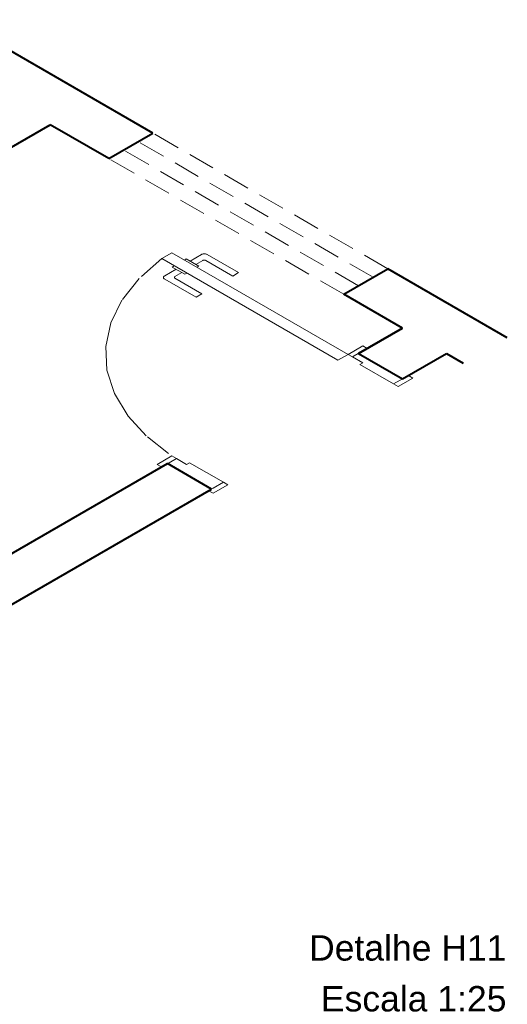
# Model space of a CAD drawing. Header units: millimetres. Extents: x 2020.6 to 2036.6, y 4149.1 to 4169.5.
# Tile 2 of 3: x 2030.9 to 2036.6, y 4149.1 to 4160.7. Entities that reach past the tile are written whole.
import ezdxf

# ---------------------------------------------------------------- set-up
doc = ezdxf.new("R2010")
doc.units = ezdxf.units.MM
doc.header["$MEASUREMENT"] = 0
doc.linetypes.add('HIDDEN2', pattern=[0.47625, 0.3175, -0.15875])
for name, color, linetype, lineweight in [('DI-Títulos', 3, 'Continuous', 5), ('MB_ALVENARIA', 7, 'Continuous', 40), ('MB_ESQUADRIA', 7, 'Continuous', 5)]:
    doc.layers.add(name, color=color, linetype=linetype, lineweight=lineweight)
doc.styles.add('Arial', font='txt')

msp = doc.modelspace()

# ---------------------------------------------------------------- linework, layer by layer
at = {"layer": 'MB_ALVENARIA'}
for p, q in [((2032.4499, 4159.3966), (2030.1292, 4160.7365)), ((2031.9302, 4159.0966), (2031.2374, 4159.4966)), ((2036.6315, 4156.9823), (2035.2211, 4157.7966)), ((2035.3943, 4157.0966), (2034.7015, 4157.4966)), ((2035.914, 4156.7966), (2036.1119, 4156.6823))]:
    msp.add_line(p, q, dxfattribs=at)
for points in [[(2021.1915, 4153.6966), (2031.2374, 4159.4966)], [(2031.9302, 4159.0966), (2032.4499, 4159.3966)], [(2034.7015, 4157.4966), (2035.2211, 4157.7966)], [(2034.8747, 4156.7966), (2035.3943, 4157.0966)], [(2035.3943, 4157.0966), (2034.8747, 4156.7966), (2035.3943, 4156.4966)], [(2035.3943, 4156.4966), (2035.914, 4156.7966)], [(2025.3485, 4151.2966), (2032.6231, 4155.4966)], [(2033.1427, 4155.1966), (2032.6231, 4155.4966)], [(2025.8681, 4150.9966), (2033.1427, 4155.1966)]]:
    msp.add_lwpolyline(points, dxfattribs=at)
at = {"layer": 'MB_ESQUADRIA'}
for p, q in [((2032.8222, 4157.9), (2032.8442, 4157.9127)), ((2032.8222, 4157.9), (2032.8442, 4157.9127)), ((2032.8442, 4157.9127), (2032.9919, 4157.8275)), ((2032.8442, 4157.9127), (2032.9919, 4157.8275)), ((2032.8877, 4157.8876), (2033.0215, 4157.9649)), ((2032.8877, 4157.8876), (2033.0215, 4157.9649)), ((2033.0908, 4157.9649), (2033.4616, 4157.751)), ((2033.0908, 4157.9649), (2033.4616, 4157.751)), ((2032.701, 4157.8299), (2032.679, 4157.8172)), ((2032.701, 4157.8299), (2032.679, 4157.8172)), ((2032.679, 4157.8172), (2032.8268, 4157.732)), ((2032.679, 4157.8172), (2032.8268, 4157.732)), ((2033.0389, 4157.8949), (2032.957, 4157.8476)), ((2033.0389, 4157.8949), (2032.957, 4157.8476)), ((2032.9919, 4157.8275), (2032.97, 4157.8148)), ((2032.9919, 4157.8275), (2032.97, 4157.8148)), ((2033.3924, 4157.711), (2033.0735, 4157.8949)), ((2033.3924, 4157.711), (2033.0735, 4157.8949)), ((2032.7226, 4157.7921), (2032.5888, 4157.7148)), ((2032.7226, 4157.7921), (2032.5888, 4157.7148)), ((2032.7101, 4157.7049), (2032.7919, 4157.7522)), ((2032.7101, 4157.7049), (2032.7919, 4157.7522)), ((2033.0289, 4157.5009), (2032.7101, 4157.6849)), ((2033.0289, 4157.5009), (2032.7101, 4157.6849)), ((2032.8268, 4157.732), (2032.8488, 4157.7447)), ((2032.8268, 4157.732), (2032.8488, 4157.7447)), ((2033.4616, 4157.751), (2033.3924, 4157.711)), ((2033.4616, 4157.751), (2033.3924, 4157.711)), ((2032.5888, 4157.6748), (2032.9597, 4157.4609)), ((2032.5888, 4157.6748), (2032.9597, 4157.4609)), ((2032.9597, 4157.4609), (2033.0289, 4157.5009)), ((2032.9597, 4157.4609), (2033.0289, 4157.5009)), ((2034.8054, 4156.7565), (2034.892, 4156.8066)), ((2034.8054, 4156.7565), (2034.892, 4156.8066)), ((2034.8054, 4156.7565), (2034.892, 4156.8066)), ((2034.8054, 4156.7565), (2034.892, 4156.8066)), ((2034.9267, 4156.6866), (2034.8054, 4156.7566)), ((2034.9267, 4156.6866), (2034.8054, 4156.7566)), ((2034.9267, 4156.6866), (2034.8054, 4156.7566)), ((2034.9267, 4156.6866), (2034.8054, 4156.7566)), ((2034.9267, 4156.6866), (2034.8921, 4156.6665)), ((2034.9267, 4156.6866), (2034.8921, 4156.6665)), ((2034.9267, 4156.6866), (2034.8921, 4156.6665)), ((2034.9267, 4156.6866), (2034.8921, 4156.6665)), ((2034.8921, 4156.6665), (2035.2905, 4156.4367)), ((2034.8921, 4156.6665), (2035.2905, 4156.4367)), ((2034.8921, 4156.6665), (2035.2905, 4156.4367)), ((2034.8921, 4156.6665), (2035.2905, 4156.4367)), ((2035.2905, 4156.4367), (2035.4118, 4156.5067)), ((2035.2905, 4156.4367), (2035.4118, 4156.5067)), ((2035.2905, 4156.4367), (2035.4118, 4156.5067)), ((2035.2905, 4156.4367), (2035.4118, 4156.5067)), ((2032.727, 4155.5566), (2032.6403, 4155.5066)), ((2032.727, 4155.5566), (2032.6403, 4155.5066)), ((2032.8482, 4155.4866), (2032.727, 4155.5566)), ((2032.8482, 4155.4866), (2032.727, 4155.5566)), ((2032.8482, 4155.4866), (2032.8829, 4155.5065)), ((2032.8482, 4155.4866), (2032.8829, 4155.5065)), ((2032.8829, 4155.5066), (2033.281, 4155.2764)), ((2032.8829, 4155.5066), (2033.281, 4155.2764)), ((2033.281, 4155.2764), (2033.1597, 4155.2064)), ((2033.281, 4155.2764), (2033.1597, 4155.2064))]:
    msp.add_line(p, q, dxfattribs=at)
at = {"layer": 'MB_ESQUADRIA', "linetype": 'HIDDEN2'}
for points in [[(2035.2211, 4157.7966), (2032.4499, 4159.3966)], [(2034.8747, 4157.5966), (2032.1035, 4159.1966)], [(2035.0479, 4157.6966), (2032.2767, 4159.2966)], [(2034.7015, 4157.4966), (2031.9302, 4159.0966)], [(2032.5537, 4157.9165), (2032.2869, 4157.6823), (2032.085, 4157.4273), (2031.9527, 4157.1575), (2031.8932, 4156.8793), (2031.9078, 4156.599), (2031.9961, 4156.3234), (2032.1562, 4156.0587), (2032.3843, 4155.8112), (2032.6751, 4155.5866)], [(2032.5537, 4157.9165), (2032.2869, 4157.6823), (2032.085, 4157.4273), (2031.9527, 4157.1575), (2031.8932, 4156.8793), (2031.9078, 4156.599), (2031.9961, 4156.3234), (2032.1562, 4156.0587), (2032.3843, 4155.8112), (2032.6751, 4155.5866)]]:
    msp.add_lwpolyline(points, dxfattribs=at)
at = {"layer": 'MB_ESQUADRIA'}
for points in [[(2032.5537, 4157.9165), (2034.6322, 4156.7165), (2034.7534, 4156.7865), (2032.675, 4157.9865), (2032.5537, 4157.9165)], [(2033.0908, 4157.9649), (2033.0842, 4157.9681), (2033.0768, 4157.9705), (2033.0688, 4157.9722), (2033.0604, 4157.9731), (2033.0519, 4157.9731), (2033.0435, 4157.9722), (2033.0354, 4157.9705), (2033.028, 4157.9681), (2033.0215, 4157.9649)], [(2033.0908, 4157.9649), (2033.0842, 4157.9681), (2033.0768, 4157.9705), (2033.0688, 4157.9722), (2033.0604, 4157.9731), (2033.0519, 4157.9731), (2033.0435, 4157.9722), (2033.0354, 4157.9705), (2033.028, 4157.9681), (2033.0215, 4157.9649)], [(2033.0735, 4157.8949), (2033.0719, 4157.8957), (2033.0702, 4157.8965), (2033.0684, 4157.8971), (2033.0665, 4157.8977), (2033.0646, 4157.8982), (2033.0625, 4157.8986), (2033.0604, 4157.8988), (2033.0583, 4157.899), (2033.0562, 4157.899), (2033.0541, 4157.899), (2033.0519, 4157.8988), (2033.0499, 4157.8986), (2033.0478, 4157.8982), (2033.0458, 4157.8977), (2033.044, 4157.8971), (2033.0421, 4157.8965), (2033.0405, 4157.8957), (2033.0389, 4157.8949)], [(2033.0735, 4157.8949), (2033.0719, 4157.8957), (2033.0702, 4157.8965), (2033.0684, 4157.8971), (2033.0665, 4157.8977), (2033.0646, 4157.8982), (2033.0625, 4157.8986), (2033.0604, 4157.8988), (2033.0583, 4157.899), (2033.0562, 4157.899), (2033.0541, 4157.899), (2033.0519, 4157.8988), (2033.0499, 4157.8986), (2033.0478, 4157.8982), (2033.0458, 4157.8977), (2033.044, 4157.8971), (2033.0421, 4157.8965), (2033.0405, 4157.8957), (2033.0389, 4157.8949)], [(2032.5888, 4157.7148), (2032.5833, 4157.711), (2032.579, 4157.7068), (2032.5761, 4157.7021), (2032.5747, 4157.6973), (2032.5747, 4157.6923), (2032.5761, 4157.6875), (2032.5791, 4157.6829), (2032.5833, 4157.6786), (2032.5888, 4157.6748)], [(2032.5888, 4157.7148), (2032.5833, 4157.711), (2032.579, 4157.7068), (2032.5761, 4157.7021), (2032.5747, 4157.6973), (2032.5747, 4157.6923), (2032.5761, 4157.6875), (2032.5791, 4157.6829), (2032.5833, 4157.6786), (2032.5888, 4157.6748)], [(2032.7101, 4157.7049), (2032.7073, 4157.703), (2032.7052, 4157.7008), (2032.7037, 4157.6985), (2032.703, 4157.6961), (2032.703, 4157.6936), (2032.7037, 4157.6912), (2032.7052, 4157.6889), (2032.7073, 4157.6867), (2032.7101, 4157.6849)], [(2032.7101, 4157.7049), (2032.7073, 4157.703), (2032.7052, 4157.7008), (2032.7037, 4157.6985), (2032.703, 4157.6961), (2032.703, 4157.6936), (2032.7037, 4157.6912), (2032.7052, 4157.6889), (2032.7073, 4157.6867), (2032.7101, 4157.6849)], [(2034.892, 4156.8066), (2034.9786, 4156.8565), (2034.9266, 4156.8865), (2034.7534, 4156.7865), (2034.8054, 4156.7565), (2034.8054, 4156.7566)], [(2034.892, 4156.8066), (2034.9786, 4156.8565), (2034.9266, 4156.8865), (2034.7534, 4156.7865), (2034.8054, 4156.7565), (2034.8054, 4156.7566)], [(2034.892, 4156.8066), (2034.9786, 4156.8565), (2034.9266, 4156.8865), (2034.7534, 4156.7865), (2034.8054, 4156.7565), (2034.8054, 4156.7566)], [(2034.892, 4156.8066), (2034.9786, 4156.8565), (2034.9266, 4156.8865), (2034.7534, 4156.7865), (2034.8054, 4156.7565), (2034.8054, 4156.7566)], [(2035.2905, 4156.4367), (2035.3425, 4156.4067), (2035.5157, 4156.5067), (2035.4638, 4156.5367), (2035.4118, 4156.5067)], [(2035.2905, 4156.4367), (2035.3425, 4156.4067), (2035.5157, 4156.5067), (2035.4638, 4156.5367), (2035.4118, 4156.5067)], [(2035.2905, 4156.4367), (2035.3425, 4156.4067), (2035.5157, 4156.5067), (2035.4638, 4156.5367), (2035.4118, 4156.5067)], [(2035.2905, 4156.4367), (2035.3425, 4156.4067), (2035.5157, 4156.5067), (2035.4638, 4156.5367), (2035.4118, 4156.5067)], [(2032.6404, 4155.5066), (2032.5538, 4155.4566), (2032.5019, 4155.4866), (2032.6751, 4155.5866), (2032.727, 4155.5566), (2032.727, 4155.5566)], [(2032.6404, 4155.5066), (2032.5538, 4155.4566), (2032.5019, 4155.4866), (2032.6751, 4155.5866), (2032.727, 4155.5566), (2032.727, 4155.5566)], [(2033.281, 4155.2764), (2033.3329, 4155.2464), (2033.1597, 4155.1464), (2033.1078, 4155.1764), (2033.1597, 4155.2064)], [(2033.281, 4155.2764), (2033.3329, 4155.2464), (2033.1597, 4155.1464), (2033.1078, 4155.1764), (2033.1597, 4155.2064)]]:
    msp.add_lwpolyline(points, dxfattribs=at)

# ---------------------------------------------------------------- texts
at = {"layer": 'DI-Títulos', "char_height": 0.3, "attachment_point": 9, "line_spacing_factor": 0.6, "style": 'Arial'}
for s, insert, width in [('Detalhe H11', (2036.6219, 4149.6263), 4.669629), ('Escala 1:25', (2036.6219, 4149.0263), 4.389492)]:
    msp.add_mtext(s, dxfattribs=dict(at, insert=insert, width=width))

doc.saveas('drawing.dxf')
